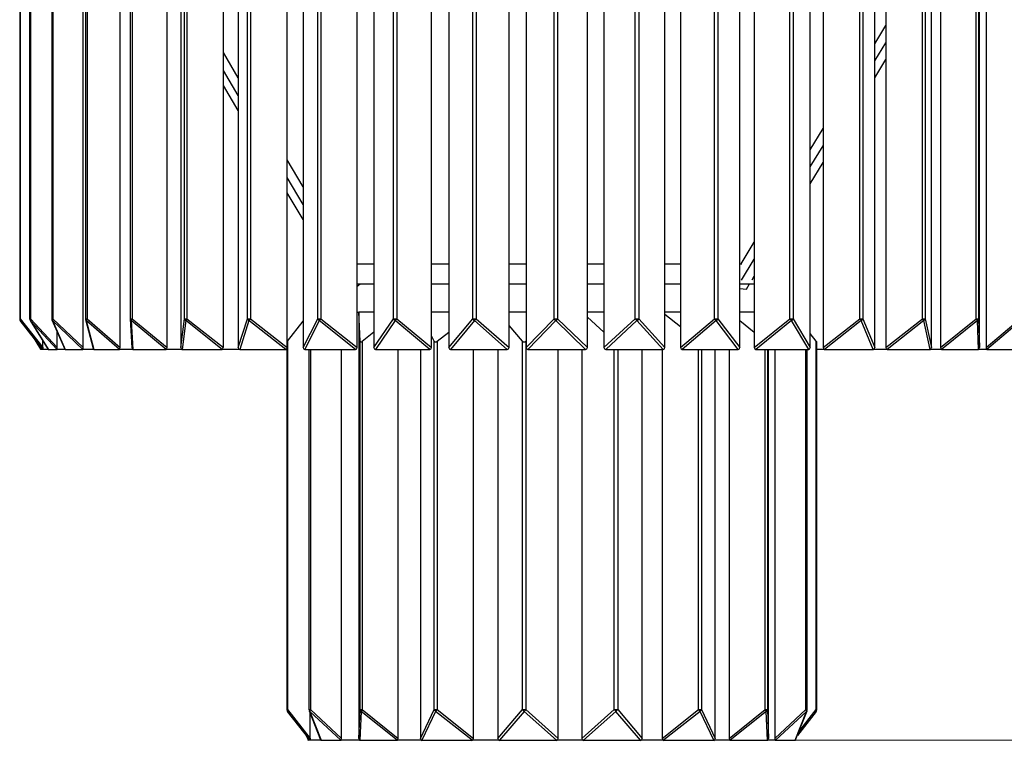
# Model space of a CAD drawing. Header units: millimetres. Extents: x 422 to 815, y 107 to 835.
# Tile 1 of 5: x 507 to 680, y 107 to 233. Entities that reach past the tile are written whole.
import ezdxf

# ---------------------------------------------------------------- set-up
doc = ezdxf.new("R2010")
doc.units = ezdxf.units.MM
doc.styles.add('SLDTEXTSTYLE0', font='TXT', dxfattribs={"width": 0.75})
doc.dimstyles.new('SLDDIMSTYLE0', dxfattribs={"dimtxt": 3.5, "dimasz": 3.556, "dimexe": 0, "dimexo": 0.0625, "dimgap": 0.875, "dimtad": 1, "dimdec": 0, "dimlfac": 2, "dimrnd": 1e-09, "dimzin": 12, "dimdsep": 46, "dimtxsty": 'SLDTEXTSTYLE0', "dimblk1": 'CLOSED', "dimblk2": 'CLOSED', "dimsah": 1, "dimcen": 0.09, "dimadec": 0, "dimazin": 3, "dimtfac": 1, "dimtdec": 0, "dimtofl": 0, "dimtmove": 0, "dimatfit": 3, "dimldrblk": 'CLOSED', "dimfxl": 0, "dimfrac": 2, "dimtolj": 1, "dimtzin": 12, "dimarcsym": 0})

# ---------------------------------------------------------------- blocks, each defined once
blk = doc.blocks.new('_Closed')
at = {"color": 0, "linetype": 'ByBlock', "lineweight": -2}
for p, q in [((-1, 0.166667), (0, 0)), ((-1, 0.166667), (-1, -0.166667)), ((0, 0), (-1, -0.166667)), ((0, 0), (-1, 0))]:
    blk.add_line(p, q, dxfattribs=at)
blk = doc.blocks.new('_D')
at = {"color": 7, "linetype": 'Continuous', "lineweight": 0}
for p, q in [((676.45, 401.53), (814.59, 401.53)), ((813.59, 401.53), (813.59, 106.53)), ((639.22, 106.53), (814.59, 106.53))]:
    blk.add_line(p, q, dxfattribs=at)
at = {"color": 7, "linetype": 'Continuous', "lineweight": 18, "xscale": 3.556, "yscale": 3.556}
for p, rotation in [((813.59, 401.53, 3.08), 90.0000000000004), ((813.59, 106.53, 3.08), 270.0000000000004)]:
    blk.add_blockref('_Closed', p, dxfattribs=dict(at, rotation=rotation))
at = {"color": 7, "linetype": 'Continuous', "lineweight": 18, "insert": (809.08, 246.33), "char_height": 3.5, "attachment_point": 1, "rotation": 90, "style": 'SLDTEXTSTYLE0'}
blk.add_mtext('590', dxfattribs=at)

msp = doc.modelspace()

# ---------------------------------------------------------------- linework, layer by layer
at = {"color": 7, "linetype": 'Continuous', "lineweight": 25}
for p, q in [((533.1, 175.34), (533.1, 250.03)), ((545.54, 250.03), (545.54, 175.34)), ((666.94, 175.34), (666.94, 250.03)), ((547.17, 180.41), (547.17, 244.96)), ((559.46, 180.41), (559.46, 244.96)), ((560, 244.96), (560, 180.41)), ((572.71, 180.41), (572.71, 244.96)), ((573.29, 244.96), (573.29, 180.41)), ((586.61, 180.41), (586.61, 244.96)), ((587.22, 244.96), (587.22, 180.41)), ((600.84, 180.41), (600.84, 244.96)), ((601.46, 244.96), (601.46, 180.41)), ((615.06, 180.41), (615.06, 244.96)), ((628.93, 180.41), (628.93, 244.96)), ((642.14, 180.41), (642.14, 244.96)), ((642.7, 244.96), (642.7, 180.41)), ((654.37, 180.41), (654.37, 244.96)), ((654.89, 244.96), (654.89, 180.41)), ((665.8, 244.96), (665.8, 180.41)), ((507.26, 238.03), (507.26, 180.41)), ((508.99, 238.03), (508.99, 180.41)), ((512.86, 238.03), (512.86, 180.41)), ((518.38, 175.34), (518.38, 238.03)), ((518.78, 238.03), (518.78, 180.41)), ((524.85, 175.34), (524.85, 238.03)), ((526.59, 238.03), (526.59, 180.41)), ((535.46, 238.03), (535.46, 175.34)), ((542.92, 175.34), (542.92, 238.03)), ((554.09, 175.34), (554.09, 238.03)), ((556.9, 238.03), (556.9, 175.34)), ((566.34, 175.34), (566.34, 238.03)), ((569.28, 238.03), (569.28, 175.34)), ((579.4, 175.34), (579.4, 238.03)), ((582.39, 238.03), (582.39, 175.34)), ((592.95, 175.34), (592.95, 238.03)), ((595.93, 238.03), (595.93, 175.34)), ((606.67, 175.34), (606.67, 238.03)), ((609.57, 238.03), (609.57, 175.34)), ((620.25, 175.34), (620.25, 238.03)), ((623, 238.03), (623, 175.34)), ((633.36, 175.34), (633.36, 238.03)), ((635.9, 238.03), (635.9, 175.34)), ((645.71, 175.34), (645.71, 238.03)), ((647.96, 238.03), (647.96, 175.34)), ((656.99, 175.34), (656.99, 238.03)), ((658.92, 238.03), (658.92, 175.34)), ((668.5, 238.03), (668.5, 175.34)), ((675.34, 175.34), (675.34, 238.03)), ((676.49, 238.03), (676.49, 175.34)), ((656.99, 228.59), (658.92, 231.77)), ((656.99, 225.59), (658.92, 228.77)), ((545.54, 222.64), (542.92, 227.05)), ((656.99, 222.64), (658.92, 225.82)), ((545.54, 219.5), (542.92, 223.91)), ((545.54, 216.88), (542.92, 221.28)), ((645.71, 209.99), (647.96, 213.72)), ((645.71, 206.99), (647.96, 210.71)), ((556.9, 203.52), (554.09, 208.26)), ((645.71, 204.04), (647.96, 207.77)), ((556.9, 200.39), (554.09, 205.12)), ((556.9, 197.76), (554.09, 202.49)), ((633.6, 190.03), (635.9, 193.82)), ((566.34, 190.03), (569.28, 190.03)), ((579.4, 190.03), (582.39, 190.03)), ((592.95, 190.03), (595.93, 190.03)), ((606.67, 190.03), (609.57, 190.03)), ((620.25, 190.03), (623, 190.03)), ((633.36, 190.03), (633.71, 190.03)), ((633.66, 187.14), (635.9, 190.82)), ((566.34, 186.13), (566.86, 186.53)), ((566.34, 186.53), (569.28, 186.53)), ((579.4, 186.53), (582.39, 186.53)), ((592.95, 186.53), (595.93, 186.53)), ((606.67, 186.53), (609.57, 186.53)), ((620.25, 186.53), (623, 186.53)), ((633.36, 186.53), (635.9, 186.53)), ((634.52, 185.61), (635.08, 186.53)), ((635.51, 187.23), (635.9, 187.87)), ((633.36, 185.67), (634.52, 185.61)), ((566.34, 181.53), (566.64, 181.53)), ((569.28, 181.53), (566.64, 181.53)), ((566.87, 176.46), (566.64, 181.53)), ((566.64, 181.53), (566.64, 106.84)), ((582.39, 181.53), (579.4, 181.53)), ((595.93, 181.53), (592.95, 181.53)), ((609.57, 181.53), (606.67, 181.53)), ((623, 181.53), (620.25, 181.53)), ((623, 178.96), (620.25, 181.15)), ((635.9, 181.53), (633.36, 181.53)), ((507.36, 180.41), (511.32, 175.34)), ((511.32, 175.03), (507.36, 180.1)), ((509.07, 180.14), (512.23, 175.04)), ((513.79, 175.03), (509.1, 180.1)), ((509.1, 180.1), (512.24, 175.03)), ((509.15, 180.41), (513.84, 175.34)), ((512.91, 180.2), (515.18, 175.08)), ((518.29, 175.03), (512.99, 180.1)), ((512.99, 180.1), (515.23, 175.03)), ((513.08, 180.41), (518.38, 175.34)), ((518.79, 180.28), (520.1, 175.16)), ((524.72, 175.03), (518.92, 180.1)), ((518.92, 180.1), (520.22, 175.03)), ((519.06, 180.41), (524.85, 175.34)), ((526.59, 180.38), (526.91, 175.29)), ((532.92, 175.03), (526.77, 180.1)), ((526.77, 180.1), (527.09, 175.03)), ((526.94, 180.41), (533.1, 175.34)), ((535.46, 175.34), (536.12, 180.41)), ((536.34, 180.1), (535.68, 175.03)), ((536.12, 180.41), (536.55, 180.41)), ((542.7, 175.03), (536.34, 180.1)), ((536.55, 180.41), (542.92, 175.34)), ((545.54, 175.34), (547.17, 180.41)), ((547.41, 180.1), (545.78, 175.03)), ((547.17, 180.41), (547.66, 180.41)), ((553.84, 175.03), (547.41, 180.1)), ((547.66, 180.41), (554.09, 175.34)), ((554.15, 176.46), (556.9, 179.98)), ((556.9, 175.34), (559.46, 180.41)), ((559.73, 180.1), (557.17, 175.03)), ((559.46, 180.41), (560, 180.41)), ((566.07, 175.03), (559.73, 180.1)), ((560, 180.41), (566.34, 175.34)), ((569.28, 175.34), (572.71, 180.41)), ((573, 180.1), (569.57, 175.03)), ((572.71, 180.41), (573.29, 180.41)), ((579.11, 175.03), (573, 180.1)), ((573.29, 180.41), (579.4, 175.34)), ((582.39, 175.34), (586.61, 180.41)), ((586.92, 180.1), (582.7, 175.03)), ((586.61, 180.41), (587.22, 180.41)), ((592.64, 175.03), (586.92, 180.1)), ((587.22, 180.41), (592.95, 175.34)), ((595.93, 175.34), (600.84, 180.41)), ((601.15, 180.1), (596.24, 175.03)), ((600.84, 180.41), (601.46, 180.41)), ((606.36, 175.03), (601.15, 180.1)), ((601.46, 180.41), (606.67, 175.34)), ((609.57, 178.07), (606.67, 180.66)), ((609.57, 175.34), (615.06, 180.41)), ((615.36, 180.1), (609.88, 175.03)), ((615.06, 180.41), (615.67, 180.41)), ((619.94, 175.03), (615.36, 180.1)), ((615.67, 180.41), (620.25, 175.34)), ((623, 175.34), (628.93, 180.41)), ((629.23, 180.1), (623.29, 175.03)), ((628.93, 180.41), (629.53, 180.41)), ((633.07, 175.03), (629.23, 180.1)), ((629.53, 180.41), (633.36, 175.34)), ((635.9, 177.99), (633.36, 180.03)), ((635.9, 175.34), (642.14, 180.41)), ((642.42, 180.1), (636.18, 175.03)), ((642.14, 180.41), (642.7, 180.41)), ((645.43, 175.03), (642.42, 180.1)), ((642.7, 180.41), (645.71, 175.34)), ((647.96, 175.34), (654.37, 180.41)), ((654.63, 180.1), (648.22, 175.03)), ((654.37, 180.41), (654.89, 180.41)), ((656.73, 175.03), (654.63, 180.1)), ((654.89, 180.41), (656.99, 175.34)), ((658.92, 175.34), (665.34, 180.41)), ((665.57, 180.1), (659.15, 175.03)), ((665.34, 180.41), (665.8, 180.41)), ((666.71, 175.03), (665.57, 180.1)), ((665.8, 180.41), (666.94, 175.34)), ((668.5, 175.34), (674.78, 180.41)), ((674.98, 180.1), (668.7, 175.03)), ((674.78, 180.41), (675.17, 180.41)), ((675.15, 175.03), (674.98, 180.1)), ((675.17, 180.41), (675.34, 175.34)), ((676.49, 175.34), (682.48, 180.41)), ((682.64, 180.1), (676.65, 175.03)), ((513.84, 175.34), (513.84, 178.1)), ((567.26, 176.46), (569.28, 178.09)), ((580.37, 176.46), (582.39, 178.07)), ((595.29, 176.46), (592.95, 179.23)), ((646.74, 176.46), (645.71, 177.79)), ((509.44, 177.44), (510.92, 175.04)), ((511.32, 175.34), (511.32, 176.51)), ((554.09, 176.38), (554.15, 176.46)), ((554.15, 176.46), (554.15, 111.91)), ((566.87, 111.91), (566.87, 176.46)), ((567.26, 176.46), (567.26, 111.91)), ((579.84, 176.46), (579.4, 177.39)), ((579.84, 111.91), (579.84, 176.46)), ((580.37, 176.46), (580.37, 111.91)), ((595.29, 111.91), (595.29, 176.46)), ((595.9, 176.46), (595.93, 176.49)), ((595.9, 176.46), (595.9, 111.91)), ((646.74, 111.91), (646.74, 176.46)), ((646.74, 176.46), (646.85, 176.33)), ((646.85, 111.91), (646.85, 176.33)), ((510.89, 175.34), (510.89, 175.58)), ((512.24, 175.03), (510.94, 175.03)), ((511.32, 175.34), (511.32, 175.03)), ((512.24, 175.03), (513.79, 175.03)), ((515.23, 175.03), (513.79, 175.03)), ((515.23, 175.03), (518.29, 175.03)), ((520.22, 175.03), (518.29, 175.03)), ((520.22, 175.03), (524.72, 175.03)), ((527.09, 175.03), (524.72, 175.03)), ((527.09, 175.03), (532.92, 175.03)), ((535.68, 175.03), (532.92, 175.03)), ((535.68, 175.03), (542.7, 175.03)), ((545.78, 175.03), (542.7, 175.03)), ((545.78, 175.03), (553.84, 175.03)), ((554.05, 175.03), (553.84, 175.03)), ((554.05, 175.15), (554.05, 111.91)), ((557.17, 175.03), (566.07, 175.03)), ((557.92, 175.03), (557.92, 111.91)), ((563.61, 106.84), (563.61, 175.03)), ((569.57, 175.03), (579.11, 175.03)), ((573.55, 106.84), (573.55, 175.03)), ((577.43, 175.03), (577.43, 106.84)), ((582.7, 175.03), (592.64, 175.03)), ((586.74, 106.84), (586.74, 175.03)), ((590.99, 175.03), (590.99, 106.84)), ((596.24, 175.03), (606.36, 175.03)), ((601.58, 106.84), (601.58, 175.03)), ((605.69, 175.03), (605.69, 106.84)), ((609.88, 175.03), (619.94, 175.03)), ((616.28, 106.84), (616.28, 175.03)), ((619.76, 175.03), (619.76, 106.84)), ((623.29, 175.03), (633.07, 175.03)), ((629.07, 106.84), (629.07, 175.03)), ((631.5, 175.03), (631.5, 106.84)), ((636.18, 175.03), (645.43, 175.03)), ((638.41, 106.84), (638.41, 175.03)), ((639.5, 175.03), (639.5, 106.84)), ((645.19, 111.91), (645.19, 175.03)), ((648.22, 175.03), (646.85, 175.03)), ((648.22, 175.03), (656.73, 175.03)), ((659.15, 175.03), (656.73, 175.03)), ((659.15, 175.03), (666.71, 175.03)), ((668.7, 175.03), (666.71, 175.03)), ((668.7, 175.03), (675.15, 175.03)), ((676.65, 175.03), (675.15, 175.03)), ((676.65, 175.03), (681.83, 175.03)), ((554.15, 111.91), (558.11, 106.84)), ((558.11, 106.53), (554.15, 111.6)), ((557.96, 111.72), (559.96, 106.6)), ((563.5, 106.53), (558.05, 111.6)), ((558.05, 111.6), (560.04, 106.53)), ((558.11, 106.84), (558.11, 111.33)), ((558.16, 111.91), (563.61, 106.84)), ((566.64, 106.84), (566.87, 111.91)), ((567.06, 111.6), (566.84, 106.53)), ((566.87, 111.91), (567.26, 111.91)), ((573.35, 106.53), (567.06, 111.6)), ((567.26, 111.91), (573.55, 106.84)), ((577.43, 106.84), (579.84, 111.91)), ((580.1, 111.6), (577.7, 106.53)), ((579.84, 111.91), (580.37, 111.91)), ((586.47, 106.53), (580.1, 111.6)), ((580.37, 111.91), (586.74, 106.84)), ((590.99, 106.84), (595.29, 111.91)), ((595.6, 111.6), (591.29, 106.53)), ((595.29, 111.91), (595.9, 111.91)), ((601.27, 106.53), (595.6, 111.6)), ((595.9, 111.91), (601.58, 106.84)), ((605.69, 106.84), (611.37, 111.91)), ((611.67, 111.6), (606, 106.53)), ((611.37, 111.91), (611.98, 111.91)), ((615.98, 106.53), (611.67, 111.6)), ((611.98, 111.91), (616.28, 106.84)), ((619.76, 106.84), (626.13, 111.91)), ((626.4, 111.6), (620.03, 106.53)), ((626.13, 111.91), (626.66, 111.91)), ((628.81, 106.53), (626.4, 111.6)), ((626.66, 111.91), (629.07, 106.84)), ((631.5, 106.84), (637.79, 111.91)), ((637.99, 111.6), (631.7, 106.53)), ((637.79, 111.91), (638.19, 111.91)), ((638.22, 106.53), (637.99, 111.6)), ((638.19, 111.91), (638.41, 106.84)), ((639.5, 106.84), (644.95, 111.91)), ((645.06, 111.6), (639.6, 106.53)), ((643.07, 106.53), (645.06, 111.6)), ((643.14, 106.6), (645.15, 111.72)), ((646.74, 111.6), (643.45, 107.39)), ((557.44, 107.39), (557.75, 106.6)), ((557.72, 106.84), (557.72, 107.04)), ((560.04, 106.53), (557.82, 106.53)), ((558.11, 106.84), (558.11, 106.53)), ((560.04, 106.53), (563.5, 106.53)), ((566.84, 106.53), (563.5, 106.53)), ((566.84, 106.53), (573.35, 106.53)), ((577.7, 106.53), (573.35, 106.53)), ((577.7, 106.53), (586.47, 106.53)), ((591.29, 106.53), (586.47, 106.53)), ((591.29, 106.53), (601.27, 106.53)), ((606, 106.53), (601.27, 106.53)), ((606, 106.53), (615.98, 106.53)), ((620.03, 106.53), (615.98, 106.53)), ((620.03, 106.53), (628.81, 106.53)), ((631.7, 106.53), (628.81, 106.53)), ((631.7, 106.53), (638.22, 106.53)), ((639.6, 106.53), (638.22, 106.53)), ((639.6, 106.53), (643.07, 106.53))]:
    msp.add_line(p, q, dxfattribs=at)
at = {"color": 8, "linetype": 'Continuous', "lineweight": 25}
for p, q in [((507.36, 238.03), (507.36, 180.41)), ((509.15, 238.03), (509.15, 180.41)), ((513.08, 238.03), (513.08, 180.41)), ((519.06, 238.03), (519.06, 180.41)), ((526.94, 238.03), (526.94, 180.41)), ((536.12, 180.41), (536.12, 238.03)), ((536.55, 238.03), (536.55, 180.41)), ((547.66, 238.03), (547.66, 180.41)), ((615.67, 238.11), (615.67, 180.41)), ((629.53, 238.06), (629.53, 180.41)), ((665.34, 180.41), (665.34, 238.08)), ((674.78, 180.41), (674.78, 238.03)), ((675.17, 238.03), (675.17, 180.41)), ((507.26, 180.41), (507.36, 180.41)), ((508.99, 180.41), (509.15, 180.41)), ((512.86, 180.41), (513.08, 180.41)), ((518.78, 180.41), (519.06, 180.41)), ((526.59, 180.41), (526.94, 180.41)), ((510.17, 176.5), (510.89, 175.34)), ((558.16, 175.03), (558.16, 111.91)), ((611.37, 111.91), (611.37, 175.03)), ((611.98, 175.03), (611.98, 111.91)), ((626.13, 111.91), (626.13, 175.03)), ((626.66, 175.03), (626.66, 111.91)), ((637.79, 111.91), (637.79, 175.03)), ((638.19, 175.03), (638.19, 111.91)), ((644.95, 111.91), (644.95, 175.03)), ((554.05, 111.91), (554.15, 111.91)), ((557.92, 111.91), (558.16, 111.91)), ((643.69, 108.01), (646.74, 111.91)), ((644.95, 111.91), (645.19, 111.91)), ((646.74, 111.91), (646.85, 111.91)), ((557.56, 107.23), (557.72, 106.84))]:
    msp.add_line(p, q, dxfattribs=at)
at = {"color": 8, "linetype": 'Continuous', "lineweight": 25, "flags": 128}
msp.add_lwpolyline([(509.07, 180.14), (509.08, 180.13), (509.1, 180.1)], dxfattribs=at)
at = {"color": 7, "linetype": 'Continuous', "lineweight": 25}
for centre, radius, start, end in [((507.76, 180.41), 0.5, 180, 218), ((507.61, 180.25), 0.292, 148.1812, 211.8188), ((509.49, 180.41), 0.5, 180, 211.7774), ((509.42, 180.21), 0.337, 143.81, 198.8317), ((513.36, 180.41), 0.5, 180, 203.9007), ((513.42, 180.14), 0.435, 141.542, 184.8787), ((519.28, 180.41), 0.5, 180, 194.3831), ((519.55, 180), 0.639, 140.7967, 171.3477), ((527.09, 180.41), 0.5, 180, 183.6458), ((527.8, 179.71), 1.11, 140.854, 159.3208), ((536.53, 180.46), 0.409, 187.5178, 241.9595), ((538.64, 178.73), 2.67, 141.2452, 149.2775), ((547.63, 180.53), 0.48, 194.3281, 242.6619), ((518.79, 203.11), 36.72, 321.1982, 321.8118), ((559.99, 180.6), 0.566, 200.0841, 242.5153), ((557.6, 182.25), 3.03, 314.8199, 322.5807), ((573.32, 180.69), 0.668, 204.8214, 241.705), ((571.88, 181.45), 1.76, 309.8249, 323.6487), ((587.31, 180.79), 0.79, 208.6335, 240.3089), ((586.16, 181.15), 1.29, 305.9294, 325.1283), ((601.64, 180.9), 0.943, 211.6348, 238.3231), ((600.58, 180.97), 1.04, 302.9102, 327.1319), ((616.01, 181.05), 1.15, 213.9424, 235.6783), ((614.93, 180.84), 0.862, 300.6074, 329.7719), ((630.14, 181.27), 1.48, 215.67, 232.2449), ((628.88, 180.73), 0.726, 298.9213, 333.1639), ((643.89, 181.72), 2.19, 216.9296, 227.8315), ((642.13, 180.64), 0.615, 297.8139, 337.4249), ((658.55, 183.66), 5.3, 217.8343, 222.1836), ((654.39, 180.56), 0.521, 297.3198, 342.6624), ((660.41, 176.49), 6.29, 34.9942, 38.4924), ((665.36, 180.49), 0.443, 297.5666, 348.9468), ((673.53, 179.39), 1.61, 25.9563, 38.9762), ((674.79, 180.43), 0.38, 298.8043, 356.2632), ((554.55, 111.91), 0.5, 180, 218), ((554.4, 111.75), 0.292, 148.1812, 211.8188), ((558.42, 111.91), 0.5, 180, 201.4125), ((558.53, 111.61), 0.478, 141.2149, 181.0217), ((567.25, 111.93), 0.383, 184.1684, 241.2965), ((568.58, 110.85), 1.69, 141.0462, 153.489), ((580.36, 112.09), 0.551, 199.1975, 242.5893), ((577.59, 114.05), 3.51, 315.7784, 322.4348), ((596, 112.3), 0.805, 209.0048, 240.1181), ((594.87, 112.62), 1.26, 305.5541, 325.323), ((612.41, 112.62), 1.26, 214.677, 234.4459), ((611.27, 112.3), 0.805, 299.8819, 330.9952), ((628.91, 114.05), 3.51, 217.5652, 224.2216), ((626.14, 112.09), 0.551, 297.4107, 340.8025), ((636.48, 110.85), 1.69, 26.511, 38.9538), ((637.81, 111.93), 0.383, 298.7035, 355.8316), ((644.58, 111.61), 0.478, 358.9783, 38.7851), ((644.69, 111.91), 0.5, 338.5875, 0), ((646.35, 111.91), 0.5, 322, 0), ((646.49, 111.75), 0.292, 328.1812, 31.8188)]:
    msp.add_arc(centre, radius, start, end, dxfattribs=at)
at = {"color": 8, "linetype": 'Continuous', "lineweight": 25}
for centre, radius, start, end in [((513.16, 180.32), 0.282, 204.107, 231.3826), ((519.1, 180.37), 0.323, 195.1247, 235.9799), ((526.95, 180.41), 0.358, 185.3501, 239.9049), ((558.23, 111.83), 0.295, 201.7783, 232.7048), ((644.88, 111.83), 0.295, 307.2952, 338.2217)]:
    msp.add_arc(centre, radius, start, end, dxfattribs=at)
at = {"color": 7, "linetype": 'Continuous', "lineweight": 25}
for centre, major_axis, ratio, start_param, end_param in [((567.37, 176.97), (0.45, 0.62), 0.350062, 2.727296, 4.053746), ((580.3, 176.97), (0.375, 0.606), 0.5449, 2.803569, 4.130019), ((595.67, 176.97), (0.196, 0.623), 0.737986, 2.706018, 4.032468), ((511.02, 175.84), (0.078, 0.812), 0.118572, 2.252165, 3.152993), ((512.32, 175.84), (0.078, 0.812), 0.118572, 2.987017, 3.152993), ((513.71, 175.84), (-0.078, 0.812), 0.118572, 3.130192, 4.03102), ((515.39, 175.84), (0.161, 0.811), 0.22804, 2.827869, 3.186722), ((518.14, 175.84), (-0.161, 0.811), 0.22804, 3.096463, 3.997291), ((520.45, 175.84), (0.251, 0.808), 0.320429, 2.661586, 3.24063), ((524.49, 175.84), (-0.251, 0.808), 0.320429, 3.042556, 3.943384), ((527.38, 175.84), (0.347, 0.801), 0.390473, 2.408484, 3.309312), ((532.63, 175.84), (-0.347, 0.801), 0.390473, 2.973873, 3.874702), ((536.03, 175.84), (0.445, 0.788), 0.437209, 2.482864, 3.383693), ((542.35, 175.84), (-0.445, 0.788), 0.437209, 2.899493, 3.800321), ((546.18, 175.84), (0.537, 0.773), 0.464114, 2.552742, 3.45357), ((553.44, 175.84), (-0.537, 0.773), 0.464114, 2.829615, 3.730443), ((557.61, 175.84), (0.615, 0.757), 0.477137, 2.610588, 3.511416), ((565.63, 175.84), (-0.615, 0.757), 0.477137, 2.771769, 3.672598), ((570.05, 175.84), (0.675, 0.744), 0.482138, 2.653012, 3.55384), ((578.63, 175.84), (-0.675, 0.744), 0.482138, 2.729345, 3.630173), ((583.19, 175.84), (0.714, 0.735), 0.483433, 2.67953, 3.580358), ((592.15, 175.84), (-0.714, 0.735), 0.483433, 2.702827, 3.603655), ((596.74, 175.84), (0.73, 0.731), 0.483566, 2.690715, 3.591543), ((605.86, 175.84), (-0.73, 0.731), 0.483566, 2.691642, 3.59247), ((610.38, 175.84), (0.725, 0.733), 0.483549, 2.687001, 3.587829), ((619.44, 175.84), (-0.725, 0.733), 0.483549, 2.695356, 3.596185), ((623.78, 175.84), (0.697, 0.739), 0.483051, 2.66823, 3.569058), ((632.58, 175.84), (-0.697, 0.739), 0.483051, 2.714127, 3.614955), ((636.64, 175.84), (0.648, 0.75), 0.480328, 2.633802, 3.534631), ((644.96, 175.84), (-0.648, 0.75), 0.480328, 2.748555, 3.649383), ((648.65, 175.84), (0.578, 0.765), 0.471968, 2.583471, 3.4843), ((656.31, 175.84), (-0.578, 0.765), 0.471968, 2.798886, 3.699714), ((659.52, 175.84), (0.493, 0.781), 0.452793, 2.518933, 3.419762), ((666.34, 175.84), (-0.493, 0.781), 0.452793, 2.863424, 3.764252), ((669.02, 175.84), (0.397, 0.795), 0.416626, 2.445621, 3.34645), ((674.83, 175.84), (-0.397, 0.795), 0.416626, 2.936736, 3.837564), ((676.91, 175.84), (0.298, 0.805), 0.358417, 2.372791, 3.27362), ((557.99, 107.34), (0.185, 0.811), 0.255707, 2.299003, 3.199831), ((560.21, 107.34), (0.185, 0.811), 0.255707, 2.782422, 3.199831), ((563.33, 107.34), (-0.185, 0.811), 0.255707, 3.083354, 3.984183), ((567.16, 107.34), (0.402, 0.794), 0.41918, 2.449779, 3.350607), ((573.03, 107.34), (-0.402, 0.794), 0.41918, 2.932578, 3.833407), ((578.13, 107.34), (0.603, 0.76), 0.475667, 2.601973, 3.502801), ((586.03, 107.34), (-0.603, 0.76), 0.475667, 2.780384, 3.681213), ((591.79, 107.34), (0.717, 0.735), 0.483475, 2.681518, 3.582347), ((600.78, 107.34), (-0.717, 0.735), 0.483475, 2.700839, 3.601667), ((606.49, 107.34), (0.717, 0.735), 0.483475, 2.681518, 3.582347), ((615.48, 107.34), (-0.717, 0.735), 0.483475, 2.700839, 3.601667), ((620.47, 107.34), (0.603, 0.76), 0.475667, 2.601973, 3.502801), ((628.37, 107.34), (-0.603, 0.76), 0.475667, 2.780384, 3.681213), ((632.03, 107.34), (0.402, 0.794), 0.41918, 2.449779, 3.350607), ((637.89, 107.34), (-0.402, 0.794), 0.41918, 2.932578, 3.833407), ((639.77, 107.34), (0.185, 0.811), 0.255707, 2.299003, 3.199831), ((642.9, 107.34), (-0.185, 0.811), 0.255707, 3.083354, 3.500763)]:
    msp.add_ellipse(centre, major_axis=major_axis, ratio=ratio, start_param=start_param, end_param=end_param, dxfattribs=at)

# ---------------------------------------------------------------- dimensions: what is measured, and where the dimension line sits
at = {"color": 7, "linetype": 'Continuous', "lineweight": 18}
dim = msp.add_linear_dim(base=(813.59, 106.53), p1=(675.45, 401.53), p2=(638.22, 106.53), angle=90, dimstyle='SLDDIMSTYLE0', dxfattribs=at)
dim.commit()
dim.dimension.update_dxf_attribs({"geometry": '_D', "text_midpoint": (813.59, 250.21), "dimtype": 160})

doc.saveas('drawing.dxf')
